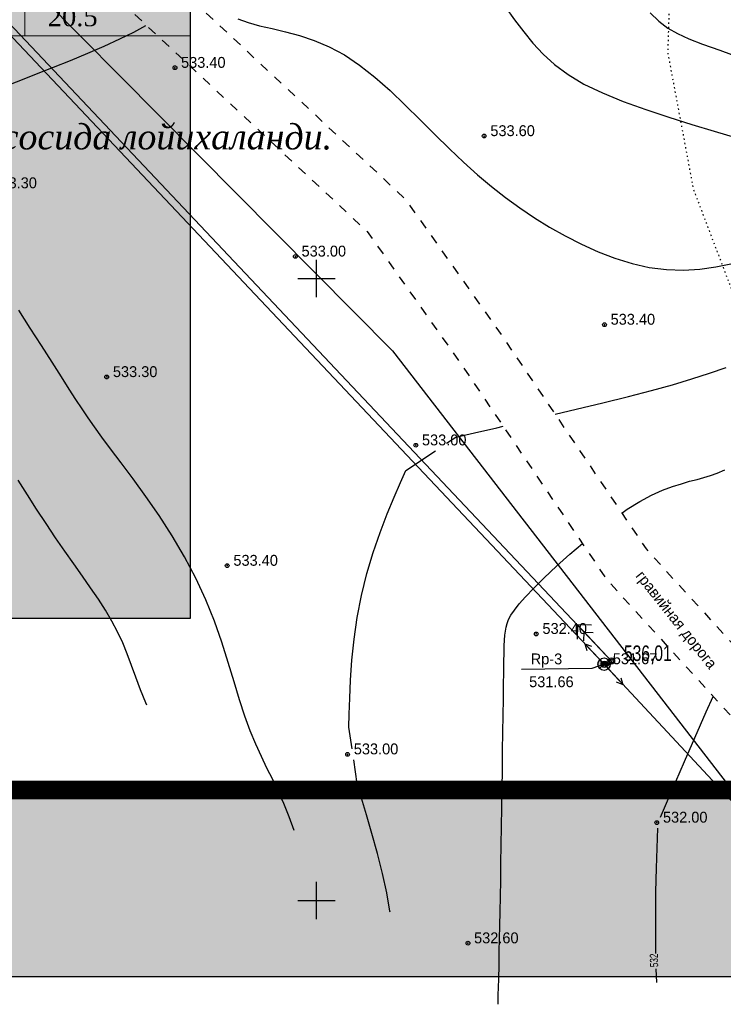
# Model space of a CAD drawing. Extents: x 0 to 363660, y 0 to 4201329.
# Tile 75 of 122: x 360426 to 360483, y 4200192 to 4200271. Entities that reach past the tile are written whole.
import ezdxf

# ---------------------------------------------------------------- set-up
doc = ezdxf.new("R2010")
doc.units = 0
doc.header["$LTSCALE"] = 0.5
doc.header["$MEASUREMENT"] = 0
doc.header["$PDMODE"] = 32
doc.header["$PDSIZE"] = 0.3
for name, pattern in [('CONTI', [0]), ('Д_ТРОТ_ТРУБА', [3, 1.5, -1.5]), ('ДОРОГИ_СТРОЯЩ', [9, 8, -1]), ('Контура низ откосов  Штриховая 0.1-0.5 - - - - - - -', [0.6, 0.1, -0.5])]:
    doc.linetypes.add(name, pattern=pattern)
for name, color, linetype in [('(003) Пункты', 7, 'Continuous'), ('(004) Точки рельефа', 7, 'Continuous'), ('(014) Водопровод', 5, 'ИК_Водопровод -------в--------'), ('(022) Возд. Линии', 7, 'Continuous'), ('(025) Дорога', 7, 'Continuous'), ('(034) Формы рельефа', 32, 'Continuous'), ('0-SECTION LINE', 1, 'Continuous'), ('GORIZDEFAULT', 32, 'CONTI'), ('PI_OT0', 172, 'CONTI'), ('PI_TT0', 5, 'CONTI'), ('PI_TTDEFAULT', 5, 'CONTI'), ('SETKR', 2, 'CONTI'), ('SIT_L0', 250, 'CONTI'), ('стен', 7, 'Continuous'), ('ХХХ автодор (К)', 7, 'ИК_Водопровод -------в--------'), ('ХХХ оформление', 7, 'ИК_Водопровод -------в--------')]:
    doc.layers.add(name, color=color, linetype=linetype)
doc.layers.add('(032) Горизонтали утолщенные', color=32, linetype='Continuous', lineweight=30)
doc.layers.add('.', color=7, linetype='Continuous', lineweight=15)
doc.styles.add('BM-431', font='bm431.ttf')
doc.styles.add('D-431', font='d431.ttf')
doc.styles.add('S', font='txtwr', dxfattribs={"oblique": 15})
doc.styles.add('SHRFT', font='TXT', dxfattribs={"width": 0.875})
doc.styles.get("Standard").update_dxf_attribs({"font": 'times.ttf'})
doc.linetypes.add('ИК_Водопровод -------в--------', pattern='A,9,-0.6,["В",Standard,S=1.2,R=0,X=0,Y=-0.6],-1.2', length=10.8)

# ---------------------------------------------------------------- blocks, each defined once
blk = doc.blocks.new('BL_333')
at = {"color": 0}
for p, q in [((0, -1.5), (0, 1.5)), ((-1.5, 0), (1.5, 0))]:
    blk.add_line(p, q, dxfattribs=at)
blk = doc.blocks.new('S1')
at = {"layer": '(022) Возд. Линии'}
for p, q in [((-2, 0), (-1.5, 0.25)), ((-2, 0), (-1.5, -0.25)), ((0, 0), (-2, 0))]:
    blk.add_line(p, q, dxfattribs=at)
blk = doc.blocks.new('S2')
at = {"layer": '(022) Возд. Линии'}
for p, q in [((0, 0), (2, 0)), ((2, 0), (1.5, 0.25)), ((2, 0), (1.5, -0.25))]:
    blk.add_line(p, q, dxfattribs=at)
blk = doc.blocks.new('SS')
at = {"layer": '(022) Возд. Линии'}
blk.add_circle((0, 0), 0.25, dxfattribs=at)
blk = doc.blocks.new('I00110')
h = blk.add_hatch(color=7)
edge = h.paths.add_edge_path()
edge.add_line((0, 0), (-0.71, 0.71))
edge.add_arc((0, 0), 1, 135, 225)
edge.add_line((-0.71, -0.71), (0, 0))
edge = h.paths.add_edge_path()
edge.add_line((0, 0), (0.71, -0.71))
edge.add_arc((0, 0), 1, 315, 405)
edge.add_line((0.71, 0.71), (0, 0))
at = {"color": 7}
for points in [[(0, 0), (-0.71, 0.71, 0.414214), (-0.71, -0.71)], [(0, 0), (0.71, -0.71, 0.414214), (0.71, 0.71)]]:
    blk.add_lwpolyline(points, format="xyb", close=True, dxfattribs=at)
blk.add_lwpolyline([(0.02, 0), (0.02, 0)], dxfattribs=at)
blk.add_circle((0, 0), 1)
at = {"color": 4, "linetype": 'Continuous', "style": 'S', "oblique": 15}
blk.add_attdef('G', (1.38, 0.22), '', height=2, dxfattribs=at)
at = {"color": 4, "style": 'S', "oblique": 15}
blk.add_attdef('Z', (1.48, -2.3), '', height=2, dxfattribs=at)
blk = doc.blocks.new('gergrgrre')
at = {"layer": '(014) Водопровод', "flags": 128}
blk.add_lwpolyline([(360036.438, 4200773.015), (360047.098, 4200750.311), (360089.76, 4200681.101), (360107.619, 4200655.796), (360141.826, 4200594.039), (360149.345, 4200579.998), (360206.507, 4200508.61), (360230.262, 4200479.387), (360306.281, 4200388.525), (360409.154, 4200291.553), (360456.114, 4200244.191), (360490.793, 4200199.337)], dxfattribs=at)
at = {"layer": '(025) Дорога', "linetype": 'Д_ТРОТ_ТРУБА', "flags": 128}
for points in [[(360044.195, 4200796.012), (360041.816, 4200791.773), (360042.358, 4200788.304), (360046.087, 4200780.21), (360059.012, 4200755.887), (360082.266, 4200713.415), (360119.837, 4200651.911), (360154.248, 4200588.273), (360168.952, 4200565.337), (360182.618, 4200547.766), (360213.043, 4200512.044), (360268.283, 4200446.262), (360308.926, 4200401.534), (360387.369, 4200322.593), (360428.116, 4200283.497), (360457.116, 4200256.42), (360464.886, 4200245.444), (360476.507, 4200228.263), (360489.06, 4200214.493), (360499.065, 4200202.984)], [(360034.859, 4200791.392), (360036.733, 4200790.501), (360038.761, 4200786.553), (360042.501, 4200778.433), (360055.492, 4200753.988), (360078.803, 4200711.411), (360116.369, 4200649.915), (360150.8, 4200586.24), (360165.682, 4200563.025), (360179.515, 4200545.24), (360209.989, 4200509.461), (360265.27, 4200443.63), (360306.026, 4200398.778), (360384.565, 4200319.74), (360425.367, 4200280.592), (360454.087, 4200253.775), (360461.596, 4200243.167), (360473.356, 4200225.782), (360486.072, 4200211.833), (360495.233, 4200201.295)]]:
    blk.add_lwpolyline(points, dxfattribs=at)
at = {"layer": '(032) Горизонтали утолщенные', "color": 32}
for points in [[(360465.19, 4200271.82, 534), (360465.93, 4200270.81, 534), (360466.66, 4200269.84, 534), (360467.4, 4200268.92, 534), (360468.22, 4200268.04, 534), (360469.15, 4200267.2, 534), (360470.23, 4200266.4, 534), (360471.5, 4200265.64, 534), (360473, 4200264.92, 534), (360474.67, 4200264.23, 534), (360476.47, 4200263.58, 534), (360478.32, 4200262.97, 534), (360480.18, 4200262.39, 534), (360481.99, 4200261.84, 534), (360483.68, 4200261.33, 534)], [(360436.369, 4200215.708, 534), (360436.29, 4200215.88, 534), (360435.85, 4200216.94, 534), (360435.47, 4200217.95, 534), (360435.12, 4200218.9, 534), (360434.78, 4200219.82, 534), (360434.42, 4200220.72, 534), (360434.01, 4200221.59, 534), (360433.55, 4200222.46, 534), (360433.03, 4200223.34, 534), (360432.46, 4200224.23, 534), (360431.84, 4200225.14, 534), (360431.18, 4200226.08, 534), (360430.48, 4200227.06, 534), (360429.76, 4200228.09, 534), (360429.02, 4200229.17, 534), (360428.27, 4200230.3, 534), (360427.5, 4200231.46, 534), (360426.75, 4200232.62, 534), (360426, 4200233.78, 534)], [(360477.66, 4200206.7, 532), (360478.89, 4200209.58, 532), (360479.58, 4200211.18, 532), (360480.41, 4200213.07, 532), (360481.34, 4200215.16, 532), (360481.897, 4200216.413, 532)], [(360477.34, 4200202.6, 532), (360477.45, 4200205.82, 532)], [(360477.29, 4200195.74, 532), (360477.28, 4200198.36, 532), (360477.3, 4200200.69, 532), (360477.34, 4200202.6, 532)], [(360477.357, 4200193.414, 532), (360477.31, 4200194.52, 532)]]:
    blk.add_polyline3d(points, dxfattribs=at)
at = {"layer": '(034) Формы рельефа', "linetype": 'Контура низ откосов  Штриховая 0.1-0.5 - - - - - - -', "elevation": 551.5, "flags": 128}
blk.add_lwpolyline([(360422.83, 4200713.783), (360423.97, 4200705.819), (360427.685, 4200701.92), (360438.089, 4200692.203), (360444.772, 4200681.827), (360448.259, 4200670.998), (360450.858, 4200660.367), (360451.5, 4200650), (360452.26, 4200641.32), (360452.585, 4200627.311), (360450.57, 4200616.24), (360445.21, 4200606.184), (360443.127, 4200599.811), (360443.127, 4200594.447), (360440.18, 4200585.94), (360438.18, 4200576.565), (360433.658, 4200559.69), (360431.833, 4200542.201), (360430.991, 4200533.035), (360432.095, 4200525.76), (360437.187, 4200508.125), (360440.65, 4200493.709), (360441.089, 4200478.084), (360439.308, 4200458.162), (360430.259, 4200449.118), (360426.674, 4200438.489), (360422.73, 4200422.51), (360418.644, 4200410.398), (360417.818, 4200392.146), (360421.895, 4200384.058), (360430.882, 4200374.337), (360447.898, 4200352.108), (360452.902, 4200343.334), (360452.08, 4200339.39), (360446.662, 4200333.704), (360444.483, 4200327.826), (360445.031, 4200322.387), (360447.47, 4200316.95), (360452.542, 4200310.709), (360466.922, 4200300.698), (360474.36, 4200289.513), (360476.648, 4200283.775), (360478.533, 4200277.019), (360478.237, 4200268.173), (360480.299, 4200257.19), (360485.37, 4200243.88), (360491.26, 4200231.27), (360501.642, 4200224.105), (360508.221, 4200218.932), (360521.671, 4200212.949)], dxfattribs=at)
at = {"linetype": 'Continuous'}
for points, elevation in [([(359968.105, 4200751.148), (360144.875, 4200568.598), (360208.905, 4200501.768), (360248.135, 4200449.088), (360280.365, 4200400.868), (360329.345, 4200345.008), (360410.625, 4200285.188), (360473.125, 4200218.998), (360491.256, 4200199.541)], 1.643), ([(360473.125, 4200218.998), (360472.137, 4200218.649), (360466.498, 4200218.563)], -23.364)]:
    blk.add_lwpolyline(points, dxfattribs=dict(at, elevation=elevation))
at = {"layer": 'GORIZDEFAULT', "color": 32}
for points in [[(360476.84, 4200271.37, 534.5), (360477.54, 4200270.68, 534.5), (360478.25, 4200270.14, 534.5), (360479.03, 4200269.69, 534.5), (360479.94, 4200269.28, 534.5), (360481.05, 4200268.85, 534.5), (360482.42, 4200268.35, 534.5), (360484.1, 4200267.75, 534.5)], [(360474.553, 4200231.152, 532.5), (360474.98, 4200231.45, 532.5), (360476.01, 4200232.08, 532.5), (360476.95, 4200232.59, 532.5), (360477.82, 4200232.98, 532.5), (360478.62, 4200233.28, 532.5), (360479.34, 4200233.51, 532.5), (360480, 4200233.7, 532.5), (360480.6, 4200233.85, 532.5), (360481.14, 4200234, 532.5), (360481.67, 4200234.16, 532.5), (360482.22, 4200234.36, 532.5), (360482.83, 4200234.62, 532.5)], [(360443.68, 4200270.87, 533.5), (360444.5, 4200270.58, 533.5), (360445.42, 4200270.33, 533.5), (360446.43, 4200270.09, 533.5), (360447.5, 4200269.84, 533.5), (360448.63, 4200269.54, 533.5), (360449.81, 4200269.15, 533.5), (360451.02, 4200268.64, 533.5), (360452.24, 4200267.99, 533.5), (360453.47, 4200267.16, 533.5), (360454.7, 4200266.19, 533.5), (360455.92, 4200265.11, 533.5), (360457.14, 4200263.95, 533.5), (360458.34, 4200262.77, 533.5), (360459.52, 4200261.58, 533.5), (360460.69, 4200260.43, 533.5), (360461.83, 4200259.36, 533.5), (360462.95, 4200258.35, 533.5), (360464.07, 4200257.41, 533.5), (360465.2, 4200256.52, 533.5), (360466.35, 4200255.68, 533.5), (360467.52, 4200254.89, 533.5), (360468.74, 4200254.14, 533.5), (360470, 4200253.43, 533.5), (360471.3, 4200252.76, 533.5), (360472.64, 4200252.16, 533.5), (360474, 4200251.64, 533.5), (360475.38, 4200251.21, 533.5), (360476.76, 4200250.9, 533.5), (360478.14, 4200250.72, 533.5), (360479.5, 4200250.68, 533.5), (360480.83, 4200250.76, 533.5), (360482.11, 4200250.94, 533.5), (360483.32, 4200251.18, 533.5)], [(360443.68, 4200270.87, 533.5), (360444.5, 4200270.58, 533.5), (360445.42, 4200270.33, 533.5), (360446.43, 4200270.09, 533.5), (360447.5, 4200269.84, 533.5), (360448.63, 4200269.54, 533.5), (360449.81, 4200269.15, 533.5), (360451.02, 4200268.64, 533.5), (360452.24, 4200267.99, 533.5), (360453.47, 4200267.16, 533.5), (360454.7, 4200266.19, 533.5), (360455.92, 4200265.11, 533.5), (360457.14, 4200263.95, 533.5), (360458.34, 4200262.77, 533.5), (360459.52, 4200261.58, 533.5), (360460.69, 4200260.43, 533.5), (360461.83, 4200259.36, 533.5), (360462.95, 4200258.35, 533.5), (360464.07, 4200257.41, 533.5), (360465.2, 4200256.52, 533.5), (360466.35, 4200255.68, 533.5), (360467.52, 4200254.89, 533.5), (360468.74, 4200254.14, 533.5), (360470, 4200253.43, 533.5), (360471.3, 4200252.76, 533.5), (360472.64, 4200252.16, 533.5), (360474, 4200251.64, 533.5), (360475.38, 4200251.21, 533.5), (360476.76, 4200250.9, 533.5), (360478.14, 4200250.72, 533.5), (360479.5, 4200250.68, 533.5), (360480.83, 4200250.76, 533.5), (360482.11, 4200250.94, 533.5), (360483.32, 4200251.18, 533.5)], [(360469.183, 4200239.091, 533), (360470.87, 4200239.49, 533), (360473.03, 4200240.01, 533), (360475.08, 4200240.52, 533), (360476.95, 4200241, 533), (360478.64, 4200241.47, 533), (360480.19, 4200241.93, 533), (360481.61, 4200242.39, 533), (360482.93, 4200242.86, 533)], [(360448.212, 4200205.621, 533.5), (360447.81, 4200206.72, 533.5), (360447.37, 4200207.8, 533.5), (360446.93, 4200208.79, 533.5), (360446.48, 4200209.73, 533.5), (360446.02, 4200210.65, 533.5), (360445.57, 4200211.58, 533.5), (360445.13, 4200212.56, 533.5), (360444.68, 4200213.63, 533.5), (360444.25, 4200214.81, 533.5), (360443.82, 4200216.13, 533.5), (360443.38, 4200217.58, 533.5), (360442.9, 4200219.13, 533.5), (360442.38, 4200220.76, 533.5), (360441.79, 4200222.45, 533.5), (360441.11, 4200224.17, 533.5), (360440.31, 4200225.91, 533.5), (360439.4, 4200227.63, 533.5), (360438.4, 4200229.32, 533.5), (360437.34, 4200230.95, 533.5), (360436.28, 4200232.48, 533.5), (360435.25, 4200233.91, 533.5), (360434.3, 4200235.19, 533.5), (360433.45, 4200236.32, 533.5), (360432.75, 4200237.26, 533.5), (360432.16, 4200238.08, 533.5), (360431.64, 4200238.81, 533.5), (360431.16, 4200239.53, 533.5), (360430.66, 4200240.28, 533.5), (360430.12, 4200241.12, 533.5), (360429.49, 4200242.11, 533.5), (360428.74, 4200243.29, 533.5), (360427.89, 4200244.61, 533.5), (360426.99, 4200246.02, 533.5), (360426.06, 4200247.45, 533.5)], [(360425.06, 4200265.5, 533.5), (360426.23, 4200265.95, 533.5), (360427.5, 4200266.45, 533.5), (360428.85, 4200266.99, 533.5), (360430.23, 4200267.54, 533.5), (360431.61, 4200268.12, 533.5), (360432.94, 4200268.69, 533.5), (360434.19, 4200269.27, 533.5), (360435.32, 4200269.82, 533.5), (360436.29, 4200270.35, 533.5)], [(360460.46, 4200236.76, 533), (360461.2, 4200237.26, 533), (360462.71, 4200237.6, 533), (360464.51, 4200238.01, 533), (360465.008, 4200238.123, 533)], [(360452.86, 4200212.19, 533), (360452.61, 4200213.93, 533), (360452.63, 4200214.99, 533), (360452.67, 4200216.26, 533), (360452.74, 4200217.72, 533), (360452.85, 4200219.31, 533), (360453.03, 4200221.01, 533), (360453.28, 4200222.76, 533), (360453.63, 4200224.53, 533), (360454.06, 4200226.28, 533), (360454.57, 4200227.98, 533), (360455.13, 4200229.59, 533), (360455.69, 4200231.08, 533), (360456.24, 4200232.43, 533), (360456.75, 4200233.6, 533), (360457.18, 4200234.56, 533), (360459.56, 4200236.16, 533)], [(360464.605, 4200191.657, 532.5), (360464.62, 4200192.4, 532.5), (360464.65, 4200193.68, 532.5), (360464.68, 4200194.82, 532.5), (360464.7, 4200195.89, 532.5), (360464.72, 4200196.93, 532.5), (360464.74, 4200197.99, 532.5), (360464.77, 4200199.1, 532.5), (360464.79, 4200200.31, 532.5), (360464.81, 4200201.62, 532.5), (360464.83, 4200203, 532.5), (360464.85, 4200204.45, 532.5), (360464.88, 4200205.94, 532.5), (360464.9, 4200207.46, 532.5), (360464.93, 4200209, 532.5), (360464.95, 4200210.54, 532.5), (360464.97, 4200212.05, 532.5), (360464.99, 4200213.51, 532.5), (360465.01, 4200214.9, 532.5), (360465.03, 4200216.18, 532.5), (360465.05, 4200217.34, 532.5), (360465.06, 4200218.36, 532.5), (360465.07, 4200219.2, 532.5), (360465.08, 4200219.9, 532.5), (360465.1, 4200220.47, 532.5), (360465.12, 4200220.93, 532.5), (360465.14, 4200221.32, 532.5), (360465.19, 4200221.66, 532.5), (360465.24, 4200221.97, 532.5), (360465.32, 4200222.27, 532.5), (360465.45, 4200222.59, 532.5), (360465.63, 4200222.94, 532.5), (360465.91, 4200223.35, 532.5), (360466.29, 4200223.84, 532.5), (360466.81, 4200224.42, 532.5), (360467.48, 4200225.12, 532.5), (360468.32, 4200225.95, 532.5), (360469.3, 4200226.87, 532.5), (360470.38, 4200227.84, 532.5), (360471.381, 4200228.702, 532.5)], [(360455.921, 4200199.053, 533), (360455.91, 4200199.15, 533), (360455.65, 4200200.61, 533), (360455.31, 4200202.18, 533), (360454.9, 4200203.79, 533), (360454.46, 4200205.38, 533), (360454.03, 4200206.89, 533), (360453.62, 4200208.24, 533), (360453.27, 4200209.37, 533), (360452.99, 4200211.31, 533)]]:
    blk.add_polyline3d(points, dxfattribs=at)
at = {"layer": 'PI_TTDEFAULT', "color": 5}
for p in [(360438.62, 4200266.95, 533.4), (360463.48, 4200261.46, 533.6), (360448.3, 4200251.78, 533), (360473.16, 4200246.29, 533.4), (360433.13, 4200242.09, 533.3), (360457.99, 4200236.6, 533), (360442.82, 4200226.92, 533.4), (360467.67, 4200221.43, 532.4), (360473.125, 4200218.998, -23.364), (360473.335, 4200219.008, -23.355), (360452.5, 4200211.75, 533), (360477.36, 4200206.26, 532), (360462.18, 4200196.57, 532.6)]:
    blk.add_point(p, dxfattribs=at)
at = {"layer": '(003) Пункты', "xscale": 0.5, "yscale": 0.5, "zscale": 0.5}
blk.add_blockref('I00110', (360473.125, 4200218.998, -23.364), dxfattribs=at)
at = {"layer": '(022) Возд. Линии'}
for name, p, rotation in [('S1', (360472.954, 4200219.176, -23.364), 312.9794255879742), ('S2', (360473.294, 4200218.811, -23.364), 312.9794255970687)]:
    blk.add_blockref(name, p, dxfattribs=dict(at, rotation=rotation))
blk.add_blockref('SS', (360473.131, 4200218.994, -23.364), dxfattribs=at)
at = {"layer": 'SETKR', "color": 92}
for p in [(360450, 4200250), (360450, 4200200)]:
    blk.add_blockref('BL_333', p, dxfattribs=at)
at = {"layer": '(004) Точки рельефа', "style": 'D-431'}
for s, p in [('533.40', (360439.11, 4200266.94)), ('533.60', (360463.98, 4200261.45)), ('533.30', (360423.94, 4200257.26)), ('533.00', (360448.8, 4200251.77)), ('533.40', (360473.65, 4200246.29)), ('533.30', (360433.63, 4200242.08)), ('533.00', (360458.48, 4200236.59)), ('533.40', (360443.32, 4200226.91)), ('532.40', (360468.17, 4200221.43)), ('Rp-3', (360467.223, 4200218.986, -23.364)), ('531.67', (360473.825, 4200218.998, -555.023)), ('531.66', (360467.1, 4200217.15, -555.023)), ('533.00', (360453, 4200211.75)), ('532.00', (360477.86, 4200206.26)), ('532.60', (360462.67, 4200196.56))]:
    blk.add_text(s, height=0.875, dxfattribs=at).set_placement(p)
at = {"layer": '(025) Дорога', "linetype": 'ДОРОГИ_СТРОЯЩ', "style": 'BM-431'}
blk.add_text('гравийная дорога', height=0.875, rotation=308.42462, dxfattribs=at).set_placement((360475.614, 4200226.078, -555.023))
at = {"layer": '(032) Горизонтали утолщенные', "color": 32, "style": 'SHRFT', "width": 0.75}
blk.add_text('532', height=0.6562, rotation=91.1657, dxfattribs=at).set_placement((360477.476, 4200194.645, 532))
blk = doc.blocks.new('jdyjytj')
at = {"layer": 'стен', "linetype": 'Continuous', "true_color": 0xffffff}
h = blk.add_hatch(color=7, dxfattribs=at)
h.dxf.hatch_style = 1
h.paths.add_polyline_path([(360468.599, 4200164.63), (360561.542, 4200164.63), (360561.542, 4200024.675), (360468.599, 4200024.675)])
at = {"layer": '.', "color": 7}
for p, q in [((360548.225, 4200089.68), (360548.225, 4200071.5)), ((360561.52, 4200071.5), (360512.826, 4200071.5))]:
    blk.add_line(p, q, dxfattribs=at)
at = {"color": 18, "linetype": 'Continuous', "true_color": 0x000000}
blk.add_lwpolyline([(360468.599, 4200164.63), (360561.542, 4200164.63), (360561.542, 4200024.675), (360468.599, 4200024.675)], close=True, dxfattribs=at)
at = {"layer": '.', "color": 0, "insert": (360550.083, 4200073.798), "char_height": 1.515, "width": 0.50879, "attachment_point": 1}
blk.add_mtext('20.5', dxfattribs=at)
at = {"layer": '0-SECTION LINE', "color": 0, "insert": (360481.174, 4200062.913), "char_height": 3.39768, "width": 87.34685, "attachment_point": 4}
blk.add_mtext('\\A1;\\pi-3.3972,l3.3972;{\\H0.59441x;^I^I        \\fTimes New Roman|b1|i1|c204|p18;\\LИзох:\\P\\fTimes New Roman|b0|i1|c204|p18;\\l1. Бош режа 1:500 микёсли топографик тасвир асосида лойихаланди. \\H1.14707x;  \\P }', dxfattribs=at)
blk = doc.blocks.new('ееееее')
at = {"layer": 'PI_TT0', "color": 0}
blk.add_circle((-24.66, 364.42), 0.25, dxfattribs=at)
blk.add_point((-24.66, 364.42), dxfattribs=at)
at = {"layer": 'SIT_L0', "color": 250}
for p, q in [((-86.98, 430.77), (-24.66, 364.42)), ((-27.4, 367.34), (-27.43, 366.2)), ((-25, 364.78), (-27.4, 367.34)), ((-26.27, 367.3), (-27.4, 367.34)), ((-26.87, 366.05), (-26.85, 366.75)), ((-26.85, 366.75), (-26.14, 366.73))]:
    blk.add_line(p, q, dxfattribs=at)
at = {"layer": 'PI_OT0', "color": 0, "style": 'SHRFT', "width": 0.75}
blk.add_text('536.01', height=1.25, dxfattribs=at).set_placement((-23.66, 364.42))

msp = doc.modelspace()

# ---------------------------------------------------------------- hatches: boundary and pattern name
at = {"layer": '.', "ltscale": 0.149071}
h = msp.add_hatch(color=256, dxfattribs=at)
h.dxf.hatch_style = 1
h.set_gradient(color1=(255, 255, 255), tint=1)
h.paths.add_polyline_path([(359890.241, 4200193.891), (361190.241, 4200193.891), (361190.241, 4201328.891), (359890.241, 4201328.891)])
h.paths.add_polyline_path([(359905.241, 4201313.891), (361175.241, 4201313.891), (361175.241, 4200208.891), (359905.241, 4200208.891)], flags=16)

# ---------------------------------------------------------------- linework, layer by layer
at = {"layer": 'ХХХ автодор (К)', "linetype": 'ByBlock', "ltscale": 2, "elevation": 533.015}
msp.add_lwpolyline([(359890.241, 4200193.891), (361190.241, 4200193.891), (361190.241, 4201328.891), (359890.241, 4201328.891)], close=True, dxfattribs=at)
msp.add_lwpolyline([(359890.241, 4200193.891), (361190.241, 4200193.891), (361190.241, 4201328.891), (359890.241, 4201328.891)], close=True, dxfattribs=at)
at = {"layer": 'ХХХ оформление', "color": 12, "linetype": 'ByBlock', "ltscale": 1000, "const_width": 1.5, "elevation": 533.015}
msp.add_lwpolyline([(359905.241, 4200208.891), (361175.241, 4200208.891), (361175.241, 4201313.891), (359905.241, 4201313.891)], close=True, dxfattribs=at)
msp.add_lwpolyline([(359905.241, 4200208.891), (361175.241, 4200208.891), (361175.241, 4201313.891), (359905.241, 4201313.891)], close=True, dxfattribs=at)

# ---------------------------------------------------------------- block references
at = {"linetype": 'Continuous'}
msp.add_blockref('gergrgrre', (0, 0), dxfattribs=at)
at = {"color": 0, "rotation": 0.1683458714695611}
msp.add_blockref('ееееее', (360499.456, 4199854.903), dxfattribs=at)
at = {"color": 18, "linetype": 'Continuous', "true_color": 0x000000}
msp.add_blockref('jdyjytj', (-121.686, 198.004), dxfattribs=at)

doc.saveas('drawing.dxf')
